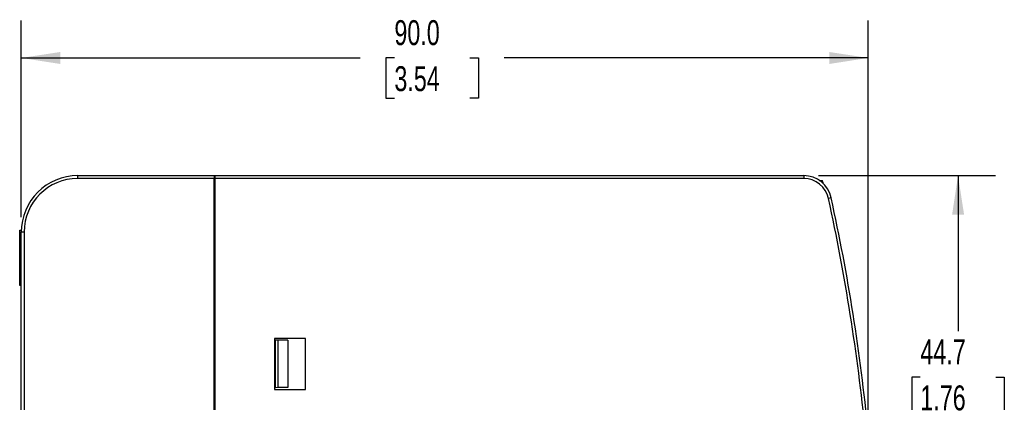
# Model space of a CAD drawing. Header units: millimetres. Extents: x 0 to 349, y 0 to 270.
# Tile 3 of 11: x 127 to 232, y 123 to 164. Entities that reach past the tile are written whole.
import ezdxf

# ---------------------------------------------------------------- set-up
doc = ezdxf.new("R2010")
doc.units = ezdxf.units.MM
doc.header["$LTSCALE"] = 1.25
doc.layers.add('DIMENSIONS', color=140, linetype='Continuous', lineweight=25)
doc.styles.add('SLDTEXTSTYLE0', font='TXT', dxfattribs={"width": 0.7})
doc.dimstyles.new('SLDDIMSTYLE0', dxfattribs={"dimtxt": 2.69751, "dimasz": 4.1275, "dimexe": 0, "dimexo": 0.0625, "dimgap": 0.674377, "dimtad": 0, "dimtih": 1, "dimtoh": 1, "dimdec": 1, "dimrnd": 1e-09, "dimzin": 4, "dimdsep": 46, "dimtxsty": 'SLDTEXTSTYLE0', "dimsah": 1, "dimcen": 0.09, "dimadec": 0, "dimazin": 1, "dimtfac": 1, "dimtdec": 1, "dimtofl": 0, "dimtmove": 0, "dimatfit": 3, "dimfxl": 0, "dimfrac": 2, "dimtolj": 1, "dimtzin": 12, "dimarcsym": 0})
doc.dimstyles.new('SLDDIMSTYLE1', dxfattribs={"dimtxt": 2.69751, "dimasz": 4.1275, "dimexe": 0, "dimexo": 0.0625, "dimgap": 0.674377, "dimtad": 0, "dimtih": 1, "dimtoh": 1, "dimdec": 1, "dimrnd": 1e-09, "dimzin": 12, "dimdsep": 46, "dimtxsty": 'SLDTEXTSTYLE0', "dimsah": 1, "dimcen": 0.09, "dimadec": 0, "dimazin": 3, "dimtfac": 1, "dimtdec": 1, "dimtofl": 0, "dimtmove": 0, "dimatfit": 3, "dimfxl": 0, "dimfrac": 2, "dimtolj": 1, "dimtzin": 12, "dimarcsym": 0})

# ---------------------------------------------------------------- blocks, each defined once
blk = doc.blocks.new('_D_3')
at = {"layer": 'DIMENSIONS'}
for p, q in [((212.25, 146.99), (231.04, 146.99)), ((227.07, 146.99), (227.07, 130.48)), ((223.06, 125.59), (222.16, 125.59)), ((222.16, 125.59), (222.16, 121.3)), ((231.08, 125.59), (231.98, 125.59)), ((231.98, 125.59), (231.98, 121.3)), ((222.16, 121.3), (223.06, 121.3)), ((227.07, 102.34), (227.07, 120.7)), ((231.98, 121.3), (231.08, 121.3)), ((220.32, 102.34), (231.04, 102.34))]:
    blk.add_line(p, q, dxfattribs=at)
for points in [[(227.07, 146.99), (226.44, 142.86), (227.71, 142.86)], [(227.07, 102.34), (227.71, 106.47), (226.44, 106.47)]]:
    blk.add_solid(points, dxfattribs=at)
at = {"layer": 'DIMENSIONS', "char_height": 2.646, "attachment_point": 1, "style": 'SLDTEXTSTYLE0'}
for s, insert in [('44.7', (223.06, 129.6)), ('1.76', (223.06, 124.71))]:
    blk.add_mtext(s, dxfattribs=dict(at, insert=insert))
blk = doc.blocks.new('_D_5')
at = {"layer": 'DIMENSIONS'}
for p, q in [((127.56, 142.58), (127.56, 163.46)), ((217.52, 121.36), (217.52, 163.46)), ((127.56, 159.49), (163.54, 159.49)), ((167.19, 159.49), (166.29, 159.49)), ((166.29, 159.49), (166.29, 155.2)), ((175.21, 159.49), (176.11, 159.49)), ((176.11, 159.49), (176.11, 155.2)), ((217.52, 159.49), (178.86, 159.49)), ((166.29, 155.2), (167.19, 155.2)), ((176.11, 155.2), (175.21, 155.2))]:
    blk.add_line(p, q, dxfattribs=at)
for points in [[(127.56, 159.49), (131.69, 158.85), (131.69, 160.12)], [(217.52, 159.49), (213.4, 160.12), (213.4, 158.85)]]:
    blk.add_solid(points, dxfattribs=at)
at = {"layer": 'DIMENSIONS', "char_height": 2.646, "attachment_point": 1, "style": 'SLDTEXTSTYLE0'}
for s, insert in [('90.0', (167.19, 163.5)), ('3.54', (167.19, 158.61))]:
    blk.add_mtext(s, dxfattribs=dict(at, insert=insert))

msp = doc.modelspace()

# ---------------------------------------------------------------- linework, layer by layer
for p, q in [((133.56, 146.69), (133.56, 146.99)), ((133.56, 146.99), (148.06, 146.99)), ((148.06, 146.69), (133.56, 146.69)), ((148.06, 146.99), (148.06, 146.69)), ((148.06, 146.69), (148.11, 146.69)), ((148.06, 57.29), (148.06, 146.69)), ((148.11, 146.99), (148.11, 146.69)), ((148.11, 146.99), (210.67, 146.99)), ((148.11, 146.69), (148.11, 57.29)), ((210.67, 146.69), (148.11, 146.69)), ((210.67, 146.99), (210.67, 146.69)), ((212.32, 146.49), (212.67, 146.49)), ((213.6, 144.63), (213.3, 144.57)), ((127.39, 141.21), (127.56, 141.21)), ((127.39, 141.16), (127.39, 141.21)), ((127.39, 135.31), (127.39, 141.16)), ((127.39, 141.16), (127.56, 141.16)), ((127.86, 140.99), (127.56, 140.99)), ((127.56, 62.99), (127.56, 140.99)), ((127.86, 140.99), (127.86, 62.99)), ((127.56, 135.3), (127.39, 135.31)), ((127.39, 135.31), (127.39, 135.31)), ((127.56, 135.3), (127.39, 135.31)), ((154.46, 129.69), (154.46, 124.29)), ((157.76, 129.69), (154.46, 129.69)), ((154.56, 124.47), (154.56, 129.5)), ((154.86, 129.5), (154.56, 129.5)), ((154.86, 124.48), (154.86, 129.5)), ((155.86, 129.5), (154.86, 129.5)), ((155.86, 129.5), (155.86, 124.48)), ((157.76, 124.29), (157.76, 129.69)), ((154.86, 124.48), (154.56, 124.47)), ((155.86, 124.48), (154.86, 124.48)), ((154.46, 124.29), (157.76, 124.29))]:
    msp.add_line(p, q)
for centre, radius, start, end in [((133.56, 140.99), 6, 90, 180), ((133.56, 140.99), 5.7, 90, 180), ((148.11, 146.94), 0.05, 90, 180), ((210.67, 143.99), 3, 12.335, 90), ((210.67, 143.99), 2.7, 12.335, 90), ((3.56, 98.7), 214.5, 12.7806, 12.8731), ((3.56, 98.7), 214.7, 5.6336, 12.335), ((3.56, 98.7), 215, 5.6336, 12.335)]:
    msp.add_arc(centre, radius, start, end)

# ---------------------------------------------------------------- dimensions: what is measured, and where the dimension line sits
at = {"layer": 'DIMENSIONS'}
dim = msp.add_linear_dim(base=(217.52, 159.49), p1=(127.56, 140.99), p2=(217.52, 119.78), dimstyle='SLDDIMSTYLE0', dxfattribs=at)
dim.commit()
dim.dimension.update_dxf_attribs({"geometry": '_D_5', "text_midpoint": (171.2, 159.49), "dimtype": 160})
dim = msp.add_linear_dim(base=(227.07043614, 102.33952795), p1=(210.66664977, 146.98952795), p2=(218.73360474, 102.33952795), angle=90, dimstyle='SLDDIMSTYLE1', dxfattribs=at)
dim.commit()
dim.dimension.update_dxf_attribs({"geometry": '_D_3', "text_midpoint": (227.07043614, 125.58621577), "dimtype": 160})

doc.saveas('drawing.dxf')
